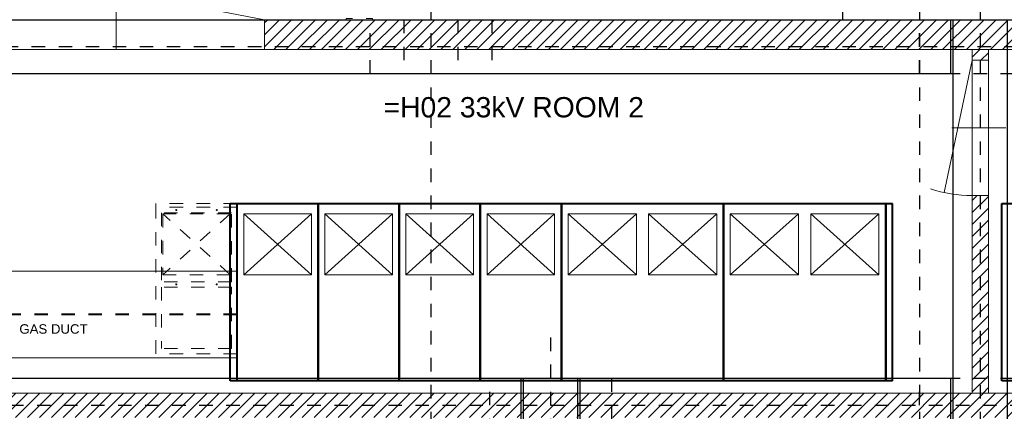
# Model space of a CAD drawing. Header units: metres. Extents: x 70279.8 to 70377.7, y 409251.8 to 409331.5.
# Tile 26 of 244: x 70312.9 to 70320.2, y 409294 to 409296.9. Entities that reach past the tile are written whole.
import ezdxf
from ezdxf.enums import TextEntityAlignment as Align

# ---------------------------------------------------------------- set-up
doc = ezdxf.new("R2010")
doc.units = ezdxf.units.M
for name, pattern in [('CENTER', [2, 1.25, -0.25, 0.25, -0.25]), ('CENTER2', [1.125, 0.75, -0.125, 0.125, -0.125]), ('DASHED', [0.75, 0.5, -0.25])]:
    doc.linetypes.add(name, pattern=pattern)
for name, color, linetype, lineweight in [('ARCERING', 2, 'Continuous', 18), ('BEMATING', 6, 'Continuous', 18), ('CONTINUOUS', 7, 'Continuous', 18), ('CONTINUOUS_DRIE', 3, 'Continuous', 40), ('DASHED_DRIE', 3, 'DASHED', 40), ('Onderdeel', 2, 'Continuous', 0), ('OPENINGS', 7, 'Continuous', 18), ('TEKST', 1, 'Continuous', 18)]:
    doc.layers.add(name, color=color, linetype=linetype, lineweight=lineweight)
for name, color, linetype in [('Concrete_ foundation', 253, 'Continuous'), ('stairs&pedestrian', 2, 'Continuous'), ('Switchgear_frame', 7, 'Continuous')]:
    doc.layers.add(name, color=color, linetype=linetype)
doc.styles.add('Arial', font='arial.ttf')

# ---------------------------------------------------------------- blocks, each defined once
blk = doc.blocks.new('deur-1000-muur120')
at = {"layer": 'CONTINUOUS'}
for p, q in [((-119.9999999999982, -1.818989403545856e-12), (-327.6399299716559, 978.2053258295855)), ((-119.9999999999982, 1000), (0, 1000)), ((130.0000000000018, 500), (-269.9999999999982, 500)), ((-119.9999999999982, 0), (0, 0))]:
    blk.add_line(p, q, dxfattribs=at)
blk.add_arc((-119.9999999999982, 0), 1000, 90, 107.9930878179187, dxfattribs=at)
blk = doc.blocks.new('*A274')
at = {"layer": 'Onderdeel', "linetype": 'Continuous', "lineweight": 0}
blk.add_line((857.514414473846, 31.4905870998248), (857.514414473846, 76.77640550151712), dxfattribs=at)
blk = doc.blocks.new('*A1762')
at = {"layer": 'Onderdeel', "linetype": 'Continuous', "lineweight": 0}
for p, q in [((857.514359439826, 27.14059827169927), (857.7143594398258, 27.14059827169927)), ((857.7143594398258, 26.19059827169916), (857.7143594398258, 27.14059827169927)), ((857.7143594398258, 23.24059827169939), (857.7143594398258, 24.19059827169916)), ((857.514359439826, 23.24059827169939), (857.7143594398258, 23.24059827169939))]:
    blk.add_line(p, q, dxfattribs=at)
blk = doc.blocks.new('Stairs&pedestrian_9.7.2017')
at = {"layer": 'stairs&pedestrian', "lineweight": 0, "xscale": 50, "yscale": 50, "zscale": 50, "rotation": 90}
for name in ['*A274', '*A1762']:
    blk.add_blockref(name, (4544.538941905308, -36875.7207236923), dxfattribs=at)
blk = doc.blocks.new('deur-2000-muur220')
at = {"layer": 'CONTINUOUS'}
for p, q in [((-1250, -219.9999999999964), (-1250, 0)), ((0, -219.9999999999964), (0, 0)), ((1250, -219.9999999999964), (1250, 0)), ((-1250, -219.9999999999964), (-21.79467417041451, -427.6399299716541)), ((1250, -219.9999999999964), (21.79467417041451, -427.6399299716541))]:
    blk.add_line(p, q, dxfattribs=at)
for centre, start, end in [((-1000, -219.9999999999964), 342.0069121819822, 0), ((1000, -219.9999999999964), 180, 197.9930878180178)]:
    blk.add_arc(centre, 1000, start, end, dxfattribs=at)
blk = doc.blocks.new('A$C0A444100')
at = {"layer": 'ARCERING'}
h = blk.add_hatch(dxfattribs=at)
h.set_pattern_fill('ANSI31', color=256, scale=500)
h.set_pattern_definition([(45, (-6763.466272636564, -7142.939093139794), (-44.19417382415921, 44.19417382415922), [])])
h.paths.add_polyline_path([(3883.000008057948, 7700.00000659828), (3883.000008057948, 7480.000006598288), (13577.00000805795, 7480.000006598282), (13577.00000805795, 7700.000006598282)])
h = blk.add_hatch(dxfattribs=at)
h.set_pattern_fill('ANSI31', color=256, scale=500)
h.set_pattern_definition([(45, (-9019.999991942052, -7199.999993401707), (-44.19417382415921, 44.19417382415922), [])])
h.paths.add_polyline_path([(9240.000008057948, 6400.000006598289), (9120.000008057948, 6400.000006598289), (9120.000008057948, 4940.000006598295), (9240.000008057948, 4940.000006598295)])
h.paths.add_polyline_path([(9240.000008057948, 7480.000006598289), (9120.000008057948, 7480.000006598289), (9120.000008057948, 7400.000006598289), (9240.000008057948, 7400.000006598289)])
h = blk.add_hatch(dxfattribs=at)
h.set_pattern_fill('ANSI31', color=256, scale=500)
h.set_pattern_definition([(45, (-8839.999991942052, -7199.999993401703), (-44.19417382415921, 44.19417382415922), [])])
h.paths.add_polyline_path([(15940.00000805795, 4940.000006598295), (1520.000008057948, 4940.000006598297), (1520.000008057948, 4760.000006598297), (15940.00000805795, 4760.000006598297)])
at = {"layer": 'Concrete_ foundation', "linetype": 'CENTER2', "ltscale": 5}
for p, q in [((5115.000008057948, 8000.000006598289), (5115.000008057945, 4350.000006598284)), ((8730.000008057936, 8000.000006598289), (8730.000008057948, 1400.0000065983)), ((9180.000008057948, 8000.000006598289), (9180.000008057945, 4350.000006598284)), ((6000.000008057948, 5350.000006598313), (6000.000008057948, 1400.0000065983)), ((1000.000008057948, 4850.000006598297), (16459.9998762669, 4850.000006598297))]:
    blk.add_line(p, q, dxfattribs=at)
at = {"layer": 'Concrete_ foundation', "linetype": 'DASHED', "ltscale": 3}
for p, q in [((4915.000008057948, 7700.000006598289), (4915.000008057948, 7300.000006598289)), ((5315.000008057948, 7700.000006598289), (5315.000008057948, 7300.000006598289))]:
    blk.add_line(p, q, dxfattribs=at)
at = {"layer": 'Concrete_ foundation', "linetype": 'CENTER', "ltscale": 5}
blk.add_line((16460.00000805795, 7500.000006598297), (1000.000008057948, 7500.000006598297), dxfattribs=at)
at = {"layer": 'Concrete_ foundation'}
for points in [[(8960.000008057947, 7300.000006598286), (1720.000008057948, 7300.000006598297), (1720.000008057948, 7700.000006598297), (8960.00000805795, 7700.000006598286), (8960.000008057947, 7300.000006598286)], [(8980.000008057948, 7700.000006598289), (9380.000008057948, 7700.000006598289), (9380.000008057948, 4650.000006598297), (8980.000008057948, 4650.000006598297), (8980.000008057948, 7700.000006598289)], [(5779.999942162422, 4650.000006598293), (1300.000008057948, 4650.000006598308), (1300.000008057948, 5050.000006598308), (5779.999942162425, 5050.000006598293), (5779.999942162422, 4650.000006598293)], [(5800.000008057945, 5050.000006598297), (6200.000008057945, 5050.000006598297), (6200.000008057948, 1700.000006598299), (5800.000008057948, 1700.000006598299), (5800.000008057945, 5050.000006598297)], [(8959.999942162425, 4650.000006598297), (6220.000073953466, 4650.000006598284), (6220.000073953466, 5050.000006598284), (8959.999942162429, 5050.000006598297), (8959.999942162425, 4650.000006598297)]]:
    blk.add_lwpolyline(points, dxfattribs=at)
at = {"layer": 'Concrete_ foundation', "linetype": 'DASHED', "ltscale": 3}
for points in [[(5565.000008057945, 7300.000006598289), (4665.000008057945, 7300.000006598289), (4665.000008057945, 7700.000006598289), (5565.000008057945, 7700.000006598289), (5565.000008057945, 7300.000006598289)], [(9630.000008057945, 7300.000006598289), (8730.000008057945, 7300.000006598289), (8730.000008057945, 7700.000006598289), (9630.000008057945, 7700.000006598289), (9630.000008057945, 7300.000006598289)], [(6450.000008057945, 4650.000006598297), (5550.000008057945, 4650.000006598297), (5550.000008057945, 5050.000006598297), (6450.000008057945, 5050.000006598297), (6450.000008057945, 4650.000006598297)], [(9630.000008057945, 4650.000006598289), (8730.000008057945, 4650.000006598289), (8730.000008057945, 5050.000006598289), (9630.000008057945, 5050.000006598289), (9630.000008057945, 4650.000006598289)]]:
    blk.add_lwpolyline(points, dxfattribs=at)
at = {"layer": 'CONTINUOUS'}
for p, q in [((1300.000008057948, 7700.000006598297), (16160.00000805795, 7700.000006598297)), ((1520.000008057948, 7480.000006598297), (15940.00000805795, 7480.000006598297)), ((9120.000008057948, 4940.000006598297), (9120.000008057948, 7480.000006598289)), ((9240.000008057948, 4940.000006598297), (9240.000008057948, 7480.000006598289)), ((4280.000008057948, 6340.000006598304), (4280.000008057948, 5030.000006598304)), ((4880.000008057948, 6340.000006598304), (4880.000008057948, 5030.000006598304)), ((5480.000008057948, 6340.000006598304), (5480.000008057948, 5030.000006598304)), ((6080.000008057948, 6340.000006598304), (6080.000008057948, 5030.000006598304)), ((7280.000008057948, 6340.000006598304), (7280.000008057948, 5030.000006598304)), ((1520.000008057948, 5840.000006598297), (3680.000008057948, 5840.000006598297)), ((1520.000008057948, 5200.000006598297), (3680.000008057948, 5200.000006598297)), ((15940.00000805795, 4940.000006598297), (1520.000008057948, 4940.000006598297))]:
    blk.add_line(p, q, dxfattribs=at)
at = {"layer": 'CONTINUOUS_DRIE'}
for p, q in [((3630.000008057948, 5030.000006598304), (3630.000008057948, 6340.000006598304)), ((3630.000008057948, 6340.000006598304), (4280.000008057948, 6340.000006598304)), ((3680.000008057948, 5030.000006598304), (3680.000008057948, 6340.000006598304)), ((4280.000008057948, 6340.000006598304), (4880.000008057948, 6340.000006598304)), ((4280.000008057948, 5030.000006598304), (4280.000008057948, 6340.000006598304)), ((4280.000008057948, 6340.000006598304), (4280.000008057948, 5030.000006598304)), ((4280.000008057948, 5030.000006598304), (4280.000008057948, 6340.000006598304)), ((4880.000008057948, 6340.000006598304), (4880.000008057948, 5030.000006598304)), ((4880.000008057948, 5030.000006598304), (4880.000008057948, 6340.000006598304)), ((4880.000008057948, 6340.000006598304), (5480.000008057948, 6340.000006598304)), ((4880.000008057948, 5030.000006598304), (4880.000008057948, 6340.000006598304)), ((5480.000008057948, 5030.000006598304), (5480.000008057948, 6340.000006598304)), ((5480.000008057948, 5030.000006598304), (5480.000008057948, 6340.000006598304)), ((5480.000008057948, 6340.000006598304), (6080.000008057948, 6340.000006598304)), ((5480.000008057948, 6340.000006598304), (5480.000008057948, 5030.000006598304)), ((5480.000008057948, 5030.000006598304), (5480.000008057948, 6340.000006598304)), ((5480.000008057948, 6340.000006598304), (5480.000008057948, 5030.000006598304)), ((6080.000008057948, 6340.000006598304), (7280.000008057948, 6340.000006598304)), ((6080.000008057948, 6340.000006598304), (6080.000008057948, 5030.000006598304)), ((6080.000008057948, 5030.000006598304), (6080.000008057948, 6340.000006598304)), ((6080.000008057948, 5030.000006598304), (6080.000008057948, 6340.000006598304)), ((7280.000008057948, 6340.000006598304), (8530.000008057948, 6340.000006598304)), ((7280.000008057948, 6340.000006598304), (7280.000008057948, 5030.000006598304)), ((7280.000008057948, 5030.000006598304), (7280.000008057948, 6340.000006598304)), ((7280.000008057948, 5030.000006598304), (7280.000008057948, 6340.000006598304)), ((8480.000008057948, 6340.000006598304), (8480.000008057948, 5030.000006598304)), ((8480.000008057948, 5030.000006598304), (8480.000008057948, 6340.000006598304)), ((8530.000008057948, 5030.000006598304), (8530.000008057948, 6340.000006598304)), ((9340.000008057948, 5030.000006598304), (9340.000008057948, 6340.000006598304)), ((9340.000008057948, 6340.000006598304), (10590.00000805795, 6340.000006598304)), ((4280.000008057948, 5030.000006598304), (3630.000008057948, 5030.000006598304)), ((4880.000008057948, 5030.000006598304), (4280.000008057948, 5030.000006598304)), ((5480.000008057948, 5030.000006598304), (4880.000008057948, 5030.000006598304)), ((6080.000008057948, 5030.000006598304), (5480.000008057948, 5030.000006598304)), ((7280.000008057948, 5030.000006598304), (6080.000008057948, 5030.000006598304)), ((8530.000008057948, 5030.000006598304), (7280.000008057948, 5030.000006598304)), ((10590.00000805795, 5030.000006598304), (9340.000008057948, 5030.000006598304))]:
    blk.add_line(p, q, dxfattribs=at)
at = {"layer": 'DASHED_DRIE', "color": 7, "ltscale": 5}
blk.add_line((3680.000008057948, 5520.000006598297), (1520.000008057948, 5520.000006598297), dxfattribs=at)
at = {"layer": 'OPENINGS'}
for p, q in [((3730.000008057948, 5815.000006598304), (3730.000008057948, 6265.000006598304)), ((3730.000008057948, 6265.000006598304), (4230.000008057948, 5815.000006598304)), ((4230.000008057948, 6265.000006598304), (3730.000008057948, 5815.000006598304)), ((3730.000008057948, 6265.000006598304), (4230.000008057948, 6265.000006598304)), ((4230.000008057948, 5815.000006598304), (4230.000008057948, 6265.000006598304)), ((4330.000008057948, 6265.000006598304), (4830.000008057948, 5815.000006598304)), ((4330.000008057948, 5815.000006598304), (4330.000008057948, 6265.000006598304)), ((4330.000008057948, 6265.000006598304), (4830.000008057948, 6265.000006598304)), ((4830.000008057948, 6265.000006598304), (4330.000008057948, 5815.000006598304)), ((4830.000008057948, 5815.000006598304), (4830.000008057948, 6265.000006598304)), ((4930.000008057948, 5815.000006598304), (4930.000008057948, 6265.000006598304)), ((5430.000008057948, 6265.000006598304), (4930.000008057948, 5815.000006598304)), ((4930.000008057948, 6265.000006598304), (5430.000008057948, 6265.000006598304)), ((4930.000008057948, 6265.000006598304), (5430.000008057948, 5815.000006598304)), ((5430.000008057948, 5815.000006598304), (5430.000008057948, 6265.000006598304)), ((5530.000008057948, 5815.000006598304), (5530.000008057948, 6265.000006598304)), ((5530.000008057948, 6265.000006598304), (6030.000008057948, 6265.000006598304)), ((5530.000008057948, 6265.000006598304), (6030.000008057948, 5815.000006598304)), ((6030.000008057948, 6265.000006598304), (5530.000008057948, 5815.000006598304)), ((6030.000008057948, 5815.000006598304), (6030.000008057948, 6265.000006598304)), ((6635.000008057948, 6265.000006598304), (6130.000008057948, 5815.000006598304)), ((6130.000008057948, 6265.000006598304), (6635.000008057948, 5815.000006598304)), ((7230.000008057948, 6265.000006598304), (6725.000008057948, 5815.000006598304)), ((6725.000008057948, 6265.000006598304), (7230.000008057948, 5815.000006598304)), ((7835.000008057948, 6265.000006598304), (7330.000008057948, 5815.000006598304)), ((7330.000008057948, 6265.000006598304), (7835.000008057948, 5815.000006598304)), ((8430.000008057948, 6265.000006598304), (7925.000008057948, 5815.000006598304)), ((7925.000008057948, 6265.000006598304), (8430.000008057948, 5815.000006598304)), ((3730.000008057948, 5815.000006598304), (4230.000008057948, 5815.000006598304)), ((4330.000008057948, 5815.000006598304), (4830.000008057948, 5815.000006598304)), ((4930.000008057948, 5815.000006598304), (5430.000008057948, 5815.000006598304)), ((5530.000008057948, 5815.000006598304), (6030.000008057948, 5815.000006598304))]:
    blk.add_line(p, q, dxfattribs=at)
for points in [[(6130.000008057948, 5815.000006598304), (6635.000008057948, 5815.000006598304), (6635.000008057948, 6265.000006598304), (6130.000008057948, 6265.000006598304)], [(6725.000008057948, 5815.000006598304), (7230.000008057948, 5815.000006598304), (7230.000008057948, 6265.000006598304), (6725.000008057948, 6265.000006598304)], [(7330.000008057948, 5815.000006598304), (7835.000008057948, 5815.000006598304), (7835.000008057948, 6265.000006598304), (7330.000008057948, 6265.000006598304)], [(7925.000008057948, 5815.000006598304), (8430.000008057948, 5815.000006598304), (8430.000008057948, 6265.000006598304), (7925.000008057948, 6265.000006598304)]]:
    blk.add_lwpolyline(points, close=True, dxfattribs=at)
at = {"layer": 'Switchgear_frame', "color": 7, "linetype": 'DASHED', "lineweight": 0, "ltscale": 5}
for p, q in [((3079.999988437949, 6313.254511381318), (3079.999988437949, 6340.000009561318)), ((3679.999967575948, 6340.000009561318), (3079.999988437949, 6340.000009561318)), ((3679.999967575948, 6340.000009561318), (3679.999967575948, 5230.254507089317)), ((3079.999988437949, 5230.254507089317), (3079.999988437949, 6313.254511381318)), ((3679.999967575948, 6313.254511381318), (3079.999988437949, 6313.254511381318)), ((3119.999987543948, 6273.254489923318), (3119.999987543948, 5763.254501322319)), ((3640.000005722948, 6273.254489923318), (3119.999987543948, 6273.254489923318)), ((3640.000005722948, 5763.254501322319), (3640.000005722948, 6273.254489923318)), ((3630.000036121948, 6265.000021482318), (3130.000006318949, 6265.000021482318)), ((3130.000006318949, 6265.000021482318), (3130.000006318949, 5815.000007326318)), ((3630.000008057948, 6265.000006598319), (3130.000008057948, 5815.000006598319)), ((3630.000008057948, 5815.000006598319), (3130.000008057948, 6265.000006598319)), ((3630.000036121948, 5815.000007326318), (3630.000036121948, 6265.000021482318)), ((3640.000005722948, 5763.254501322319), (3119.999987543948, 5763.254501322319)), ((3130.000008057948, 5815.000006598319), (3630.000008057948, 5815.000006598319)), ((3119.999987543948, 5723.254500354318), (3119.999987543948, 5270.254498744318)), ((3640.000005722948, 5723.254500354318), (3119.999987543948, 5723.254500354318)), ((3640.000005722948, 5270.254498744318), (3640.000005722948, 5723.254500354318)), ((3640.000005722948, 5270.254498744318), (3119.999987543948, 5270.254498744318)), ((3679.999967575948, 5230.254507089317), (3079.999988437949, 5230.254507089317))]:
    blk.add_line(p, q, dxfattribs=at)
for centre, radius in [((3229.999987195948, 6293.000006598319), 4), ((3529.999987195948, 6293.000006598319), 4), ((3229.999987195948, 5743.254501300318), 3.99999999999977), ((3529.999987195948, 5743.254501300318), 3.99999999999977)]:
    blk.add_circle(centre, radius, dxfattribs=at)
at = {"layer": 'BEMATING', "rotation": 180}
for name, p, xscale in [('deur-2000-muur220', (2785.500008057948, 7480.000006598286), 0.878), ('deur-1000-muur120', (9240.000008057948, 7400.000006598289), -1)]:
    blk.add_blockref(name, p, dxfattribs=dict(at, xscale=xscale))
at = {"layer": 'stairs&pedestrian'}
blk.add_blockref('Stairs&pedestrian_9.7.2017', (1300.000008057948, 1700.000006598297), dxfattribs=at)
at = {"layer": 'TEKST', "style": 'Arial'}
for s, height, p in [('=H02 33kV ROOM 2', 150, (5727.392521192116, 6977.898884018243)), ('GAS DUCT', 70, (2321.634896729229, 5378.548231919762))]:
    blk.add_text(s, height=height, dxfattribs=at).set_placement(p, align=Align.CENTER)

msp = doc.modelspace()

# ---------------------------------------------------------------- linework, layer by layer
at = {"ltscale": 5}
msp.add_line((70319, 409297.8499999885), (70319, 409296.8499999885), dxfattribs=at)
msp.add_line((70312.1400000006, 409296.8499999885), (70327, 409296.8499999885))

# ---------------------------------------------------------------- block references
at = {"xscale": 0.001, "yscale": 0.001, "zscale": 0.001}
msp.add_blockref('A$C0A444100', (70310.83999999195, 409289.1499999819), dxfattribs=at)

doc.saveas('drawing.dxf')
